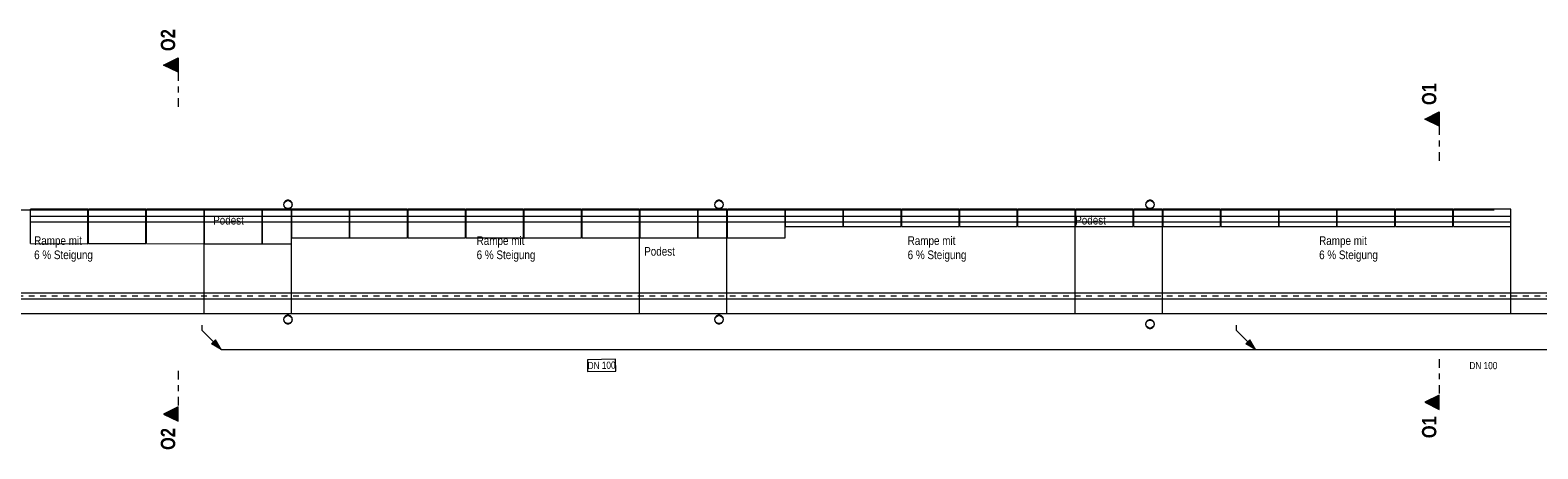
# Model space of a CAD drawing. Header units: metres. Extents: x -89 to 754, y -195 to 69.
# Tile 12 of 256: x -37.74 to -11.5, y 12.16 to 19.44. Entities that reach past the tile are written whole.
import ezdxf

# ---------------------------------------------------------------- set-up
doc = ezdxf.new("R2010")
doc.units = ezdxf.units.M
doc.header["$MEASUREMENT"] = 0
doc.linetypes.add('Schnittlinie', pattern=[0.3, 0.15, -0.075, 0, -0.075])
doc.linetypes.add('Strichlinie_ eng', pattern=[0.115, 0.075, -0.04])
for name, color, linetype in [('10 Wand außen', 7, 'Continuous'), ('50 Elektro', 7, 'Continuous'), ('70 Entwässerung_Regenwasser', 7, 'Continuous'), ('98 Schnitt Marker', 7, 'Continuous'), ('@RL_500 Einrichtung', 7, 'Continuous'), ('Neubau_00 Schraffuren', 7, 'Continuous'), ('Neubau_00 Stahlstützen Stahlträger Pausenhalle', 7, 'Continuous'), ('Neubau_40 Rampe', 7, 'Continuous')]:
    doc.layers.add(name, color=color, linetype=linetype)
doc.styles.add('ERSTELLTER_STIL_2', font='ARIALN.TTF')
doc.styles.add('ERSTELLTER_STIL_3', font='ARIALN.TTF')
pattern_1 = [(135, (0, 0), (0.05303301, 0.05303301), []), (135, (-0.01768, -0.01768), (0.05303301, 0.05303301), [])]

msp = doc.modelspace()

# ---------------------------------------------------------------- hatches: boundary and pattern name
at = {"layer": '70 Entwässerung_Regenwasser', "linetype": 'Continuous', "lineweight": 18, "true_color": 0x00a8ff}
for points in [[(-34.415, 13.889), (-34.512, 14.056), (-34.583, 13.985)], [(-16.415, 13.889), (-16.512, 14.056), (-16.583, 13.985)]]:
    msp.add_hatch(color=140, dxfattribs=at).paths.add_polyline_path(points)
at = {"layer": '98 Schnitt Marker', "linetype": 'Continuous', "lineweight": 0, "true_color": 0x000000}
for points in [[(-35.164, 18.96), (-35.414, 18.835), (-35.164, 18.71)], [(-13.219, 18.022), (-13.469, 17.897), (-13.219, 17.772)], [(-35.164, 12.64), (-35.164, 12.89), (-35.414, 12.765)], [(-13.219, 12.845), (-13.219, 13.095), (-13.469, 12.97)]]:
    msp.add_hatch(color=18, dxfattribs=at).paths.add_polyline_path(points)
at = {"layer": 'Neubau_00 Stahlstützen Stahlträger Pausenhalle', "linetype": 'Continuous', "lineweight": 0, "true_color": 0x000000}
h = msp.add_hatch(dxfattribs=at)
h.set_pattern_fill('Metall_Stahl_0001', color=18, style=0, pattern_type=2)
h.set_pattern_definition(pattern_1)
h.paths.add_polyline_path([(-33.327, 16.409, 0.414214), (-33.251, 16.333, 0.414214), (-33.175, 16.409, 0.414214), (-33.251, 16.485, 0.414214)])
h.paths.add_polyline_path([(-33.321, 16.409, -1), (-33.181, 16.409, -1)], flags=0)
h = msp.add_hatch(dxfattribs=at)
h.set_pattern_fill('Metall_Stahl_0001', color=18, style=0, pattern_type=2)
h.set_pattern_definition(pattern_1)
h.paths.add_polyline_path([(-25.827, 16.409, 0.414214), (-25.751, 16.333, 0.414214), (-25.675, 16.409, 0.414214), (-25.751, 16.485, 0.414214)])
h.paths.add_polyline_path([(-25.821, 16.409, -1), (-25.681, 16.409, -1)], flags=0)
h = msp.add_hatch(dxfattribs=at)
h.set_pattern_fill('Metall_Stahl_0001', color=18, style=0, pattern_type=2)
h.set_pattern_definition(pattern_1)
h.paths.add_polyline_path([(-18.327, 16.409, 0.414214), (-18.251, 16.333, 0.414214), (-18.175, 16.409, 0.414214), (-18.251, 16.485, 0.414214)])
h.paths.add_polyline_path([(-18.321, 16.409, -1), (-18.181, 16.409, -1)], flags=0)
h = msp.add_hatch(dxfattribs=at)
h.set_pattern_fill('Metall_Stahl_0001', color=18, style=0, pattern_type=2)
h.set_pattern_definition(pattern_1)
h.paths.add_polyline_path([(-33.327, 14.409, 0.414214), (-33.251, 14.333, 0.414214), (-33.175, 14.409, 0.414214), (-33.251, 14.485, 0.414214)])
h.paths.add_polyline_path([(-33.321, 14.409, -1), (-33.181, 14.409, -1)], flags=0)
h = msp.add_hatch(dxfattribs=at)
h.set_pattern_fill('Metall_Stahl_0001', color=18, style=0, pattern_type=2)
h.set_pattern_definition(pattern_1)
h.paths.add_polyline_path([(-25.827, 14.409, 0.414214), (-25.751, 14.333, 0.414214), (-25.675, 14.409, 0.414214), (-25.751, 14.485, 0.414214)])
h.paths.add_polyline_path([(-25.821, 14.409, -1), (-25.681, 14.409, -1)], flags=0)
h = msp.add_hatch(dxfattribs=at)
h.set_pattern_fill('Metall_Stahl_0001', color=18, style=0, pattern_type=2)
h.set_pattern_definition(pattern_1)
h.paths.add_polyline_path([(-18.327, 14.329, 0.414214), (-18.251, 14.253, 0.414214), (-18.175, 14.329, 0.414214), (-18.251, 14.405, 0.414214)])
h.paths.add_polyline_path([(-18.321, 14.329, -1), (-18.181, 14.329, -1)], flags=0)

# ---------------------------------------------------------------- linework, layer by layer
at = {"layer": '10 Wand außen', "color": 3, "linetype": 'Continuous', "lineweight": 18, "true_color": 0x00f500}
for p, q in [((-37.732, 16.209), (-36.732, 16.208)), ((-36.722, 16.209), (-35.722, 16.209)), ((-35.712, 16.209), (-34.712, 16.208)), ((-34.702, 16.208), (-33.702, 16.208)), ((-33.692, 16.208), (-33.192, 16.208)), ((-33.182, 16.208), (-32.182, 16.208)), ((-32.172, 16.209), (-31.172, 16.209)), ((-31.162, 16.209), (-30.162, 16.209)), ((-30.152, 16.209), (-29.152, 16.208)), ((-29.142, 16.209), (-28.142, 16.209)), ((-28.132, 16.208), (-27.132, 16.208)), ((-27.122, 16.208), (-26.122, 16.208)), ((-26.112, 16.208), (-25.612, 16.208)), ((-25.602, 16.208), (-24.602, 16.208)), ((-24.592, 16.208), (-23.592, 16.208))]:
    msp.add_line(p, q, dxfattribs=at)
at = {"layer": '10 Wand außen', "color": 7, "linetype": 'Continuous', "lineweight": 13}
for p, q in [((-37.732, 16.109), (-36.732, 16.108)), ((-36.722, 16.109), (-35.722, 16.109)), ((-35.712, 16.109), (-34.712, 16.108)), ((-34.702, 16.108), (-33.702, 16.108)), ((-33.692, 16.108), (-33.192, 16.108)), ((-33.182, 16.108), (-32.182, 16.108)), ((-32.172, 16.109), (-31.172, 16.109)), ((-31.162, 16.109), (-30.162, 16.109)), ((-30.152, 16.109), (-29.152, 16.108)), ((-29.142, 16.109), (-28.142, 16.109)), ((-28.132, 16.108), (-27.132, 16.108)), ((-27.122, 16.108), (-26.122, 16.108)), ((-26.112, 16.108), (-25.612, 16.108)), ((-25.602, 16.108), (-24.602, 16.108)), ((-24.592, 16.108), (-23.592, 16.108)), ((-23.582, 16.208), (-22.582, 16.208)), ((-23.582, 16.108), (-22.582, 16.108)), ((-22.572, 16.208), (-21.572, 16.208)), ((-22.572, 16.108), (-21.572, 16.108)), ((-21.562, 16.208), (-20.562, 16.208)), ((-21.562, 16.108), (-20.562, 16.108)), ((-20.552, 16.208), (-19.552, 16.208)), ((-20.552, 16.108), (-19.552, 16.108)), ((-19.542, 16.208), (-18.542, 16.208)), ((-19.542, 16.108), (-18.542, 16.108)), ((-18.532, 16.208), (-18.032, 16.208)), ((-18.532, 16.108), (-18.032, 16.108)), ((-18.022, 16.208), (-17.022, 16.208)), ((-18.022, 16.108), (-17.022, 16.108)), ((-17.012, 16.208), (-16.012, 16.208)), ((-17.012, 16.108), (-16.012, 16.108)), ((-16.002, 16.208), (-15.002, 16.208)), ((-16.002, 16.108), (-15.002, 16.108)), ((-14.992, 16.208), (-13.992, 16.208)), ((-14.992, 16.108), (-13.992, 16.108)), ((-13.982, 16.208), (-12.982, 16.208)), ((-13.982, 16.108), (-12.982, 16.108)), ((-12.972, 16.208), (-11.972, 16.208)), ((-12.972, 16.108), (-11.972, 16.108))]:
    msp.add_line(p, q, dxfattribs=at)
at = {"layer": '10 Wand außen', "color": 3, "linetype": 'Continuous', "lineweight": 18, "true_color": 0x00f500, "flags": 128}
for points in [[(-36.732, 16.328), (-37.732, 16.329)], [(-35.722, 16.329), (-36.722, 16.329)], [(-34.712, 16.328), (-35.712, 16.329)], [(-33.702, 16.328), (-34.702, 16.328)], [(-33.192, 16.328), (-33.692, 16.328)], [(-32.182, 16.328), (-33.182, 16.328)], [(-31.172, 16.329), (-32.172, 16.329)], [(-30.162, 16.329), (-31.162, 16.329)], [(-29.152, 16.328), (-30.152, 16.329)], [(-28.142, 16.329), (-29.142, 16.329)], [(-27.132, 16.328), (-28.132, 16.328)], [(-26.122, 16.328), (-27.122, 16.328)], [(-25.612, 16.328), (-26.112, 16.328)], [(-24.602, 16.328), (-25.602, 16.328)], [(-23.592, 16.328), (-24.592, 16.328)]]:
    msp.add_lwpolyline(points, dxfattribs=at)
at = {"layer": '10 Wand außen', "color": 7, "linetype": 'Continuous', "lineweight": 9, "flags": 128}
for points in [[(-37.732, 16.209), (-37.732, 16.329)], [(-36.732, 16.208), (-36.732, 16.328)], [(-36.722, 16.209), (-36.722, 16.329)], [(-35.722, 16.209), (-35.722, 16.329)], [(-35.712, 16.209), (-35.712, 16.329)], [(-34.712, 16.208), (-34.712, 16.328)], [(-34.702, 16.208), (-34.702, 16.328)], [(-33.702, 16.208), (-33.702, 16.328)], [(-33.692, 16.208), (-33.692, 16.328)], [(-33.192, 16.208), (-33.192, 16.328)], [(-33.182, 16.208), (-33.182, 16.328)], [(-32.182, 16.208), (-32.182, 16.328)], [(-32.172, 16.209), (-32.172, 16.329)], [(-31.172, 16.209), (-31.172, 16.329)], [(-31.162, 16.209), (-31.162, 16.329)], [(-30.162, 16.209), (-30.162, 16.329)], [(-30.152, 16.209), (-30.152, 16.329)], [(-29.152, 16.208), (-29.152, 16.328)], [(-29.142, 16.209), (-29.142, 16.329)], [(-28.142, 16.209), (-28.142, 16.329)], [(-28.132, 16.208), (-28.132, 16.328)], [(-27.132, 16.208), (-27.132, 16.328)], [(-27.122, 16.208), (-27.122, 16.328)], [(-26.122, 16.208), (-26.122, 16.328)], [(-26.112, 16.208), (-26.112, 16.328)], [(-25.612, 16.208), (-25.612, 16.328)], [(-25.602, 16.208), (-25.602, 16.328)], [(-24.602, 16.208), (-24.602, 16.328)], [(-24.592, 16.208), (-24.592, 16.328)], [(-23.592, 16.208), (-23.592, 16.328)]]:
    msp.add_lwpolyline(points, dxfattribs=at)
at = {"layer": '10 Wand außen', "color": 7, "linetype": 'Continuous', "lineweight": 13, "flags": 128}
for points in [[(-22.582, 16.328), (-23.582, 16.328)], [(-23.582, 16.208), (-23.582, 16.328)], [(-22.582, 16.208), (-22.582, 16.328)], [(-21.572, 16.328), (-22.572, 16.328)], [(-22.572, 16.208), (-22.572, 16.328)], [(-21.572, 16.208), (-21.572, 16.328)], [(-20.562, 16.328), (-21.562, 16.328)], [(-21.562, 16.208), (-21.562, 16.328)], [(-20.562, 16.208), (-20.562, 16.328)], [(-19.552, 16.328), (-20.552, 16.328)], [(-20.552, 16.208), (-20.552, 16.328)], [(-19.552, 16.208), (-19.552, 16.328)], [(-18.542, 16.328), (-19.542, 16.328)], [(-19.542, 16.208), (-19.542, 16.328)], [(-18.542, 16.208), (-18.542, 16.328)], [(-18.032, 16.328), (-18.532, 16.328)], [(-18.532, 16.208), (-18.532, 16.328)], [(-18.032, 16.208), (-18.032, 16.328)], [(-17.022, 16.328), (-18.022, 16.328)], [(-18.022, 16.208), (-18.022, 16.328)], [(-17.022, 16.208), (-17.022, 16.328)], [(-16.012, 16.328), (-17.012, 16.328)], [(-17.012, 16.208), (-17.012, 16.328)], [(-16.012, 16.208), (-16.012, 16.328)], [(-15.002, 16.328), (-16.002, 16.328)], [(-16.002, 16.208), (-16.002, 16.328)], [(-15.002, 16.208), (-15.002, 16.328)], [(-13.992, 16.328), (-14.992, 16.328)], [(-14.992, 16.208), (-14.992, 16.328)], [(-13.992, 16.208), (-13.992, 16.328)], [(-12.982, 16.328), (-13.982, 16.328)], [(-13.982, 16.208), (-13.982, 16.328)], [(-12.982, 16.208), (-12.982, 16.328)], [(-11.972, 16.328), (-12.972, 16.328)], [(-12.972, 16.208), (-12.972, 16.328)], [(-11.972, 16.208), (-11.972, 16.328)], [(-37.732, 16.109), (-37.732, 16.209)], [(-37.732, 15.729), (-37.732, 16.109)], [(-36.732, 16.108), (-36.732, 16.208)], [(-36.732, 15.728), (-36.732, 16.108)], [(-36.722, 16.109), (-36.722, 16.209)], [(-36.722, 15.729), (-36.722, 16.109)], [(-35.722, 16.109), (-35.722, 16.209)], [(-35.722, 15.729), (-35.722, 16.109)], [(-35.712, 16.109), (-35.712, 16.209)], [(-35.712, 15.729), (-35.712, 16.109)], [(-34.712, 16.108), (-34.712, 16.208)], [(-34.712, 15.728), (-34.712, 16.108)], [(-34.702, 16.108), (-34.702, 16.208)], [(-34.702, 15.728), (-34.702, 16.108)], [(-33.702, 16.108), (-33.702, 16.208)], [(-33.702, 15.728), (-33.702, 16.108)], [(-33.692, 16.108), (-33.692, 16.208)], [(-33.692, 15.728), (-33.692, 16.108)], [(-33.192, 16.108), (-33.192, 16.208)], [(-33.192, 15.728), (-33.192, 16.108)], [(-33.182, 16.108), (-33.182, 16.208)], [(-33.182, 15.828), (-33.182, 16.108)], [(-32.182, 16.108), (-32.182, 16.208)], [(-32.182, 15.828), (-32.182, 16.108)], [(-32.172, 16.109), (-32.172, 16.209)], [(-32.172, 15.829), (-32.172, 16.109)], [(-31.172, 16.109), (-31.172, 16.209)], [(-31.172, 15.829), (-31.172, 16.109)], [(-31.162, 16.109), (-31.162, 16.209)], [(-31.162, 15.829), (-31.162, 16.109)], [(-30.162, 16.109), (-30.162, 16.209)], [(-30.162, 15.829), (-30.162, 16.109)], [(-30.152, 16.109), (-30.152, 16.209)], [(-30.152, 15.829), (-30.152, 16.109)], [(-29.152, 16.108), (-29.152, 16.208)], [(-29.152, 15.828), (-29.152, 16.108)], [(-29.142, 16.109), (-29.142, 16.209)], [(-29.142, 15.829), (-29.142, 16.109)], [(-28.142, 16.109), (-28.142, 16.209)], [(-28.142, 15.829), (-28.142, 16.109)], [(-28.132, 16.108), (-28.132, 16.208)], [(-28.132, 15.828), (-28.132, 16.108)], [(-27.132, 16.108), (-27.132, 16.208)], [(-27.132, 15.828), (-27.132, 16.108)], [(-27.122, 16.108), (-27.122, 16.208)], [(-27.122, 15.828), (-27.122, 16.108)], [(-26.122, 16.108), (-26.122, 16.208)], [(-26.122, 15.828), (-26.122, 16.108)], [(-26.112, 16.108), (-26.112, 16.208)], [(-26.112, 15.828), (-26.112, 16.108)], [(-25.612, 16.108), (-25.612, 16.208)], [(-25.612, 15.828), (-25.612, 16.108)], [(-25.602, 16.108), (-25.602, 16.208)], [(-25.602, 15.828), (-25.602, 16.108)], [(-24.602, 16.108), (-24.602, 16.208)], [(-24.602, 15.828), (-24.602, 16.108)], [(-24.592, 16.108), (-24.592, 16.208)], [(-24.592, 16.028), (-24.592, 16.108)], [(-24.592, 16.028), (-23.592, 16.028)], [(-23.592, 16.108), (-23.592, 16.208)], [(-23.592, 16.028), (-23.592, 16.108)], [(-23.582, 16.108), (-23.582, 16.208)], [(-23.582, 16.028), (-23.582, 16.108)], [(-23.582, 16.028), (-22.582, 16.028)], [(-22.582, 16.108), (-22.582, 16.208)], [(-22.582, 16.028), (-22.582, 16.108)], [(-22.572, 16.108), (-22.572, 16.208)], [(-22.572, 16.028), (-22.572, 16.108)], [(-22.572, 16.028), (-21.572, 16.028)], [(-21.572, 16.108), (-21.572, 16.208)], [(-21.572, 16.028), (-21.572, 16.108)], [(-21.562, 16.108), (-21.562, 16.208)], [(-21.562, 16.028), (-21.562, 16.108)], [(-21.562, 16.028), (-20.562, 16.028)], [(-20.562, 16.108), (-20.562, 16.208)], [(-20.562, 16.028), (-20.562, 16.108)], [(-20.552, 16.108), (-20.552, 16.208)], [(-20.552, 16.028), (-20.552, 16.108)], [(-20.552, 16.028), (-19.552, 16.028)], [(-19.552, 16.108), (-19.552, 16.208)], [(-19.552, 16.028), (-19.552, 16.108)], [(-19.542, 16.108), (-19.542, 16.208)], [(-19.542, 16.028), (-19.542, 16.108)], [(-19.542, 16.028), (-18.542, 16.028)], [(-18.542, 16.108), (-18.542, 16.208)], [(-18.542, 16.028), (-18.542, 16.108)], [(-18.532, 16.108), (-18.532, 16.208)], [(-18.532, 16.028), (-18.532, 16.108)], [(-18.532, 16.028), (-18.032, 16.028)], [(-18.032, 16.108), (-18.032, 16.208)], [(-18.032, 16.028), (-18.032, 16.108)], [(-18.022, 16.108), (-18.022, 16.208)], [(-18.022, 16.028), (-18.022, 16.108)], [(-18.022, 16.028), (-17.022, 16.028)], [(-17.022, 16.108), (-17.022, 16.208)], [(-17.022, 16.028), (-17.022, 16.108)], [(-17.012, 16.108), (-17.012, 16.208)], [(-17.012, 16.028), (-17.012, 16.108)], [(-17.012, 16.028), (-16.012, 16.028)], [(-16.012, 16.108), (-16.012, 16.208)], [(-16.012, 16.028), (-16.012, 16.108)], [(-16.002, 16.108), (-16.002, 16.208)], [(-16.002, 16.028), (-16.002, 16.108)], [(-16.002, 16.028), (-15.002, 16.028)], [(-15.002, 16.108), (-15.002, 16.208)], [(-15.002, 16.028), (-15.002, 16.108)], [(-14.992, 16.108), (-14.992, 16.208)], [(-14.992, 16.028), (-14.992, 16.108)], [(-14.992, 16.028), (-13.992, 16.028)], [(-13.992, 16.108), (-13.992, 16.208)], [(-13.992, 16.028), (-13.992, 16.108)], [(-13.982, 16.108), (-13.982, 16.208)], [(-13.982, 16.028), (-13.982, 16.108)], [(-13.982, 16.028), (-12.982, 16.028)], [(-12.982, 16.108), (-12.982, 16.208)], [(-12.982, 16.028), (-12.982, 16.108)], [(-12.972, 16.108), (-12.972, 16.208)], [(-12.972, 16.028), (-12.972, 16.108)], [(-12.972, 16.028), (-11.972, 16.028)], [(-11.972, 16.108), (-11.972, 16.208)], [(-11.972, 16.028), (-11.972, 16.108)], [(-33.182, 15.828), (-32.182, 15.828)], [(-32.172, 15.829), (-31.172, 15.829)], [(-31.162, 15.829), (-30.162, 15.829)], [(-30.152, 15.829), (-29.152, 15.828)], [(-29.142, 15.829), (-28.142, 15.829)], [(-28.132, 15.828), (-27.132, 15.828)], [(-27.122, 15.828), (-26.122, 15.828)], [(-26.112, 15.828), (-25.612, 15.828)], [(-25.602, 15.828), (-24.602, 15.828)], [(-37.732, 15.729), (-36.732, 15.728)], [(-36.722, 15.729), (-35.722, 15.729)], [(-35.712, 15.729), (-34.712, 15.728)], [(-34.702, 15.728), (-33.702, 15.728)], [(-33.692, 15.728), (-33.192, 15.728)]]:
    msp.add_lwpolyline(points, dxfattribs=at)
at = {"layer": '50 Elektro', "color": 190, "linetype": 'Continuous', "lineweight": 18, "true_color": 0x9900ff}
for p, q in [((18.189, 14.866), (-51.295, 14.866)), ((18.089, 14.766), (-51.295, 14.766))]:
    msp.add_line(p, q, dxfattribs=at)
at = {"layer": '50 Elektro', "color": 190, "linetype": 'Strichlinie_ eng', "lineweight": 18, "true_color": 0x9900ff}
msp.add_line((18.139, 14.816), (-51.295, 14.816), dxfattribs=at)
at = {"layer": '70 Entwässerung_Regenwasser', "color": 140, "linetype": 'Continuous', "lineweight": 18, "true_color": 0x00a8ff}
for p, q in [((-34.751, 14.309), (-34.751, 14.224)), ((-34.751, 14.224), (-34.547, 14.021)), ((-16.751, 14.309), (-16.751, 14.224)), ((-16.751, 14.224), (-16.547, 14.021)), ((-34.583, 13.985), (-34.512, 14.056)), ((-34.415, 13.889), (-34.583, 13.985)), ((-34.415, 13.889), (-34.512, 14.056)), ((-16.583, 13.985), (-16.512, 14.056)), ((-16.415, 13.889), (-16.583, 13.985)), ((-16.415, 13.889), (-16.512, 14.056)), ((-34.415, 13.889), (-0.604, 13.889))]:
    msp.add_line(p, q, dxfattribs=at)
at = {"layer": '70 Entwässerung_Regenwasser', "color": 140, "linetype": 'Continuous', "lineweight": 18, "true_color": 0x00a8ff, "flags": 128}
msp.add_lwpolyline([(-28.037, 13.504), (-27.547, 13.512), (-27.55, 13.718), (-28.041, 13.709), (-28.037, 13.504)], close=True, dxfattribs=at)
at = {"layer": '98 Schnitt Marker', "color": 7, "linetype": 'Schnittlinie', "lineweight": 9}
for p, q in [((-35.164, 18.71), (-35.164, 18.085)), ((-13.219, 17.772), (-13.219, 17.147)), ((-13.219, 13.72), (-13.219, 13.095)), ((-35.164, 13.515), (-35.164, 12.89))]:
    msp.add_line(p, q, dxfattribs=at)
at = {"layer": '98 Schnitt Marker', "color": 7, "linetype": 'Continuous', "lineweight": 9, "flags": 128}
for points in [[(-35.164, 18.96), (-35.164, 18.71), (-35.414, 18.835)], [(-13.219, 18.022), (-13.219, 17.772), (-13.469, 17.897)], [(-35.164, 12.64), (-35.164, 12.89), (-35.414, 12.765)], [(-13.219, 12.845), (-13.219, 13.095), (-13.469, 12.97)]]:
    msp.add_lwpolyline(points, close=True, dxfattribs=at)
at = {"layer": 'Neubau_00 Schraffuren', "color": 7, "linetype": 'Continuous', "lineweight": 9}
for p, q in [((-12.262, 16.309), (-40.763, 16.309)), ((-34.712, 14.509), (-34.712, 16.309)), ((-33.192, 14.509), (-33.192, 16.309)), ((-27.132, 14.509), (-27.132, 16.309)), ((-25.612, 14.509), (-25.612, 16.309)), ((-19.552, 14.509), (-19.552, 16.309)), ((-18.032, 14.509), (-18.032, 16.309)), ((-11.972, 14.509), (-11.972, 16.309)), ((-4.356, 14.509), (-49.132, 14.509))]:
    msp.add_line(p, q, dxfattribs=at)
at = {"layer": 'Neubau_00 Stahlstützen Stahlträger Pausenhalle', "color": 7, "linetype": 'Continuous', "lineweight": 13, "flags": 128}
for points in [[(-33.327, 16.409, 0.414214), (-33.251, 16.333, 0.414214), (-33.175, 16.409, 0.414214), (-33.251, 16.485, 0.414214)], [(-25.827, 16.409, 0.414214), (-25.751, 16.333, 0.414214), (-25.675, 16.409, 0.414214), (-25.751, 16.485, 0.414214)], [(-18.327, 16.409, 0.414214), (-18.251, 16.333, 0.414214), (-18.175, 16.409, 0.414214), (-18.251, 16.485, 0.414214)], [(-33.327, 14.409, 0.414214), (-33.251, 14.333, 0.414214), (-33.175, 14.409, 0.414214), (-33.251, 14.485, 0.414214)], [(-25.827, 14.409, 0.414214), (-25.751, 14.333, 0.414214), (-25.675, 14.409, 0.414214), (-25.751, 14.485, 0.414214)], [(-18.327, 14.329, 0.414214), (-18.251, 14.253, 0.414214), (-18.175, 14.329, 0.414214), (-18.251, 14.405, 0.414214)]]:
    msp.add_lwpolyline(points, format="xyb", close=True, dxfattribs=at)
at = {"layer": 'Neubau_00 Stahlstützen Stahlträger Pausenhalle', "color": 7, "linetype": 'Continuous', "lineweight": 9, "flags": 128}
for points in [[(-33.321, 16.409, -1), (-33.181, 16.409, -1)], [(-25.821, 16.409, -1), (-25.681, 16.409, -1)], [(-18.321, 16.409, -1), (-18.181, 16.409, -1)], [(-33.321, 14.409, -1), (-33.181, 14.409, -1)], [(-25.821, 14.409, -1), (-25.681, 14.409, -1)], [(-18.321, 14.329, -1), (-18.181, 14.329, -1)]]:
    msp.add_lwpolyline(points, format="xyb", close=True, dxfattribs=at)

# ---------------------------------------------------------------- texts
at = {"layer": '70 Entwässerung_Regenwasser', "color": 140, "linetype": 'Continuous', "lineweight": 18, "true_color": 0x00a8ff, "insert": (-27.795, 13.675), "char_height": 0.125, "attachment_point": 2, "rotation": 1, "style": 'ERSTELLTER_STIL_3'}
msp.add_mtext('\\A1;{\\pqc;\\fArial Narrow|b0|i0|c0|p0;\\W1.000000;DN 100}', dxfattribs=at)
at = {"layer": '98 Schnitt Marker', "color": 7, "lineweight": 9, "char_height": 0.25, "rotation": 90, "style": 'ERSTELLTER_STIL_2'}
for s, insert, attachment_point in [('\\A1;{\\pqr;\\pt0;\\fArial Narrow|b1|i0|c0|p0;\\W1.000000;O2}', (-35.21, 19.46), 9), ('\\A1;{\\pqr;\\pt0;\\fArial Narrow|b1|i0|c0|p0;\\W1.000000;O1}', (-13.265, 18.522), 9), ('\\A1;{\\pql;\\pt0;\\fArial Narrow|b1|i0|c0|p0;\\W1.000000;O1}', (-13.265, 12.345), 7), ('\\A1;{\\pql;\\pt0;\\fArial Narrow|b1|i0|c0|p0;\\W1.000000;O2}', (-35.21, 12.14), 7)]:
    msp.add_mtext(s, dxfattribs=dict(at, insert=insert, attachment_point=attachment_point))
at = {"layer": '@RL_500 Einrichtung', "color": 7, "linetype": 'Continuous', "lineweight": 9, "insert": (-12.693, 13.671), "char_height": 0.125, "attachment_point": 1, "style": 'ERSTELLTER_STIL_3'}
msp.add_mtext('\\A1;{\\pql;\\fArial Narrow|b0|i0|c0|p0;\\W1.000000;DN 100}', dxfattribs=at)
at = {"layer": 'Neubau_40 Rampe', "color": 7, "linetype": 'Continuous', "lineweight": 9, "char_height": 0.15, "attachment_point": 1, "style": 'ERSTELLTER_STIL_3'}
for insert in [(-34.553, 16.212), (-19.553, 16.212), (-27.053, 15.671)]:
    msp.add_mtext('\\A1;{\\pql;\\fArial Narrow|b0|i0|c0|p0;\\W1.000000;Podest}', dxfattribs=dict(at, insert=insert))
at = {"layer": 'Neubau_40 Rampe', "color": 7, "linetype": 'Continuous', "lineweight": 9, "char_height": 0.15, "attachment_point": 1, "line_spacing_factor": 0.986675, "style": 'ERSTELLTER_STIL_3'}
for insert in [(-37.668, 15.857), (-29.968, 15.857), (-22.468, 15.857), (-15.308, 15.857)]:
    msp.add_mtext('\\A1;{\\pql;\\fArial Narrow|b0|i0|c0|p0;\\W1.000000;Rampe mit \\P\\pql;\\fArial Narrow|b0|i0|c0|p0;\\W1.000000;6 % Steigung}', dxfattribs=dict(at, insert=insert))

doc.saveas('drawing.dxf')
